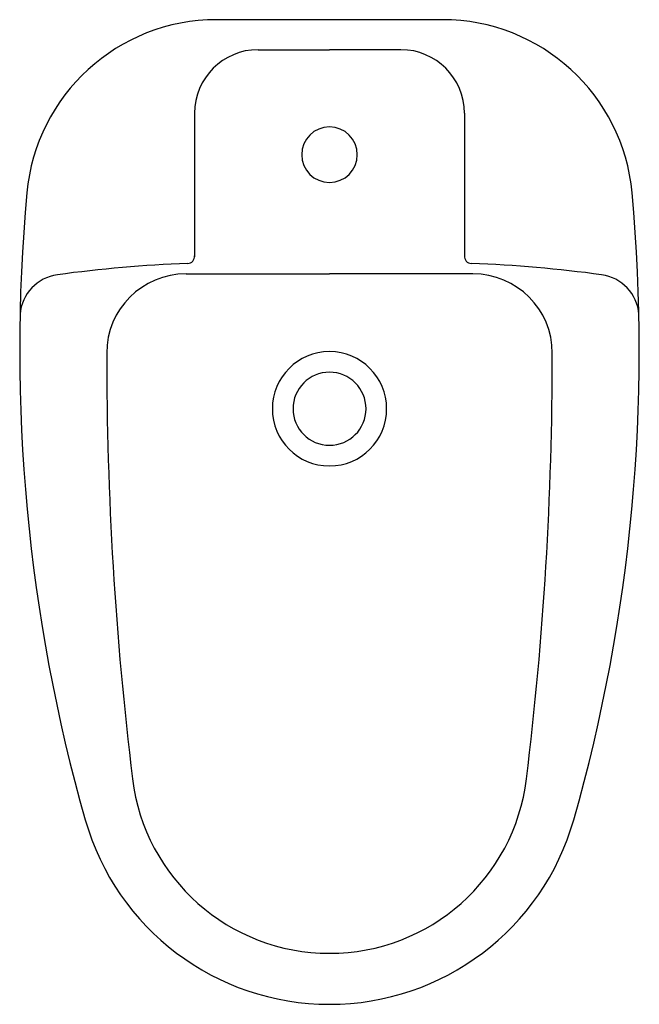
# Model space of a CAD drawing. Extents: x 19.041 to 19.431, y 13.255 to 13.875.
import ezdxf

# ---------------------------------------------------------------- set-up
doc = ezdxf.new("R2010")
doc.units = 0
doc.header["$MEASUREMENT"] = 0
doc.layers.get('0').update_dxf_attribs({"linetype": 'CONTINUOUS'})

msp = doc.modelspace()

# ---------------------------------------------------------------- linework, layer by layer
for p, q in [((19.23575, 13.87525), (19.16458, 13.87525)), ((19.30692, 13.87525), (19.23575, 13.87525)), ((19.19075, 13.85636), (19.23575, 13.85636)), ((19.28075, 13.85636), (19.23575, 13.85636)), ((19.15075, 13.81636), (19.15075, 13.72595)), ((19.32075, 13.81636), (19.32075, 13.72595)), ((19.14535, 13.71525), (19.23575, 13.71525)), ((19.32614, 13.71525), (19.23575, 13.71525))]:
    msp.add_line(p, q)
for centre, radius, start, end in [((19.16458, 13.75525), 0.12, 90, 174.74478), ((19.30692, 13.75525), 0.12, 5.25522, 90), ((19.19075, 13.81636), 0.04, 90, 180), ((19.28075, 13.81636), 0.04, 360, 90), ((19.23575, 13.79025), 0.0175, 90, 270), ((19.23575, 13.79025), 0.0175, 270, 90), ((20.12054, 13.66732), 1.08, 174.74478, 195.90187), ((18.35095, 13.66732), 1.08, 344.09813, 5.25522), ((19.17743, 12.88358), 0.83872, 92.12344, 97.75229), ((19.14618, 13.72629), 0.00457, 272.12344, 4.32356), ((19.32531, 13.72629), 0.00457, 175.67644, 267.87656), ((19.29406, 12.88358), 0.83872, 82.24771, 87.87656), ((19.06798, 13.68759), 0.02729, 97.75229, 175.37864), ((19.14535, 13.66525), 0.05, 90, 179.97379), ((19.32614, 13.66525), 0.05, 0.02621, 90), ((19.40352, 13.68759), 0.02729, 4.62136, 82.24771), ((21.29535, 13.66427), 2.2, 179.97379, 186.97249), ((19.23575, 13.63025), 0.036, 90, 270), ((19.23575, 13.63025), 0.036, 270, 90), ((17.17614, 13.66427), 2.2, 353.02751, 0.02621), ((19.23575, 13.63025), 0.023, 90, 270), ((19.23575, 13.63025), 0.023, 270, 90), ((19.23569, 13.41238), 0.125, 186.97249, 270.02398), ((19.2358, 13.41238), 0.125, 269.97602, 353.02751), ((19.23575, 13.41525), 0.16, 195.90187, 270), ((19.23575, 13.41525), 0.16, 270, 344.09813)]:
    msp.add_arc(centre, radius, start, end)

doc.saveas('drawing.dxf')
